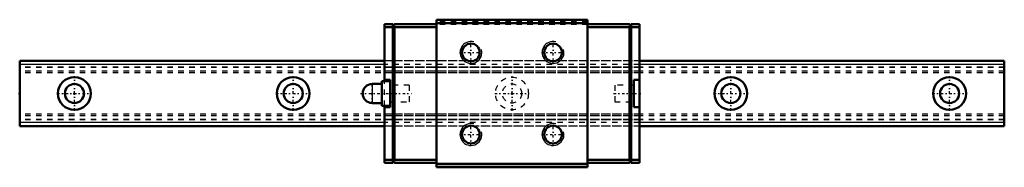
# Model space of a CAD drawing. Header units: millimetres. Extents: x -10 to 170, y -14 to 14.
import ezdxf

# ---------------------------------------------------------------- set-up
doc = ezdxf.new("R2010")
doc.units = ezdxf.units.MM
doc.linetypes.add('Center', pattern=[1.5, 0.45, -0.5, 0.05, -0.5])
doc.linetypes.add('Dashed', pattern=[2, 1, -1])
for name, color, linetype, lineweight in [('2d ConnectionPoints', 7, 'Continuous', 50), ('AM_0', 7, 'Continuous', 50), ('AM_4', 3, 'Continuous', 25), ('AM_5', 3, 'Continuous', 25), ('AM_7', 7, 'Center', 25), ('AM_9', 6, 'Dashed', 25)]:
    doc.layers.add(name, color=color, linetype=linetype, lineweight=lineweight)

# ---------------------------------------------------------------- blocks, each defined once
blk = doc.blocks.new('1_HSR_YR_PB107_grease_nipple_joint_0_in_8k8qahfsvmj4n1bddf0nt3a1r________4')
at = {"layer": 'AM_0'}
for p, q in [((56.2, 2.25), (56.2, -2.25)), ((57.7, 2.25), (56.2, 2.25)), ((56.2, 1.75), (54.45, 1.75)), ((54.45, -1.75), (56.2, -1.75)), ((56.2, -2.25), (57.7, -2.25))]:
    blk.add_line(p, q, dxfattribs=at)
blk.add_arc((54.45, 0), 1.75, 90, 270, dxfattribs=at)
at = {"layer": 'AM_4'}
blk.add_line((54.45, 1.75), (54.45, -1.75), dxfattribs=at)
at = {"layer": 'AM_7'}
for p, q in [((54.45, -1.8375), (54.45, 1.8375)), ((52.275, 0), (61.625, 0))]:
    blk.add_line(p, q, dxfattribs=at)
at = {"layer": 'AM_9'}
for p, q in [((61.2, 1.5), (57.7, 1.5)), ((61.2, 1.5), (61.2, -1.5)), ((57.7, -1.5), (61.2, -1.5))]:
    blk.add_line(p, q, dxfattribs=at)
blk = doc.blocks.new('2_HRG12RMUUPB107_1Slider_0_in_8k8qahfsvmj4n1bddf0nt3a1r________4')
at = {"layer": 'AM_0'}
for p, q in [((58.2, 12.65), (56.7, 12.65)), ((56.7, 12.65), (56.7, 2.25)), ((58.5, 12.65), (58.2, 12.35)), ((58.2, 12.65), (58.2, -12.65)), ((66.2, 12.65), (58.5, 12.65)), ((66.2, 13.5), (66.2, -13.5)), ((93.8, 13.5), (66.2, 13.5)), ((93.8, 12.85), (66.2, 12.85)), ((93.8, 13.5), (93.8, -13.5)), ((93.8, 12.65), (101.5, 12.65)), ((101.8, 12.35), (101.5, 12.65)), ((101.8, 12.65), (101.8, -12.65)), ((101.8, 12.65), (103.3, 12.65)), ((103.3, 12.65), (103.3, -12.65)), ((58.2, 12.15), (56.7, 12.15)), ((58.5, 12.15), (58.25, 12.4)), ((58.5, -12.15), (58.5, 12.15)), ((66.2, 12.15), (58.5, 12.15)), ((93.8, 12.15), (101.5, 12.15)), ((101.5, 12.15), (101.75, 12.4)), ((101.5, -12.15), (101.5, 12.15)), ((101.8, 12.15), (103.3, 12.15)), ((57.7, 2.5), (56.7, 2.5)), ((57.7, 2.5), (57.7, -2.5)), ((102.3, -2.5), (102.3, 2.5)), ((103.3, 2.5), (102.3, 2.5)), ((56.7, -2.25), (56.7, -12.65)), ((56.7, -2.5), (57.7, -2.5)), ((102.3, -2.5), (103.3, -2.5)), ((58.2, -12.15), (56.7, -12.15)), ((58.2, -12.35), (58.5, -12.65)), ((58.25, -12.4), (58.5, -12.15)), ((66.2, -12.15), (58.5, -12.15)), ((93.8, -12.15), (101.5, -12.15)), ((101.75, -12.4), (101.5, -12.15)), ((101.5, -12.65), (101.8, -12.35)), ((101.8, -12.15), (103.3, -12.15)), ((58.2, -12.65), (56.7, -12.65)), ((66.2, -12.65), (58.5, -12.65)), ((93.8, -12.85), (66.2, -12.85)), ((93.8, -13.5), (66.2, -13.5)), ((93.8, -12.65), (101.5, -12.65)), ((101.8, -12.65), (103.3, -12.65))]:
    blk.add_line(p, q, dxfattribs=at)
for centre in [(72.5, 7.5), (87.5, 7.5), (72.5, -7.5), (87.5, -7.5)]:
    blk.add_circle(centre, 1.62, dxfattribs=at)
at = {"layer": 'AM_4'}
for p, q in [((93.8, 13.35), (66.2, 13.35)), ((93.8, -13.35), (66.2, -13.35))]:
    blk.add_line(p, q, dxfattribs=at)
at = {"layer": 'AM_5'}
for centre in [(72.5, 7.5), (87.5, 7.5), (72.5, -7.5), (87.5, -7.5)]:
    blk.add_arc(centre, 2, 75, 15, dxfattribs=at)
at = {"layer": 'AM_7'}
for p, q in [((72.5, 5.4), (72.5, 9.6)), ((87.5, 5.4), (87.5, 9.6)), ((70.4, 7.5), (74.6, 7.5)), ((85.4, 7.5), (89.6, 7.5)), ((98.58, 0), (103.53, 0)), ((72.5, -9.6), (72.5, -5.4)), ((87.5, -9.6), (87.5, -5.4)), ((70.4, -7.5), (74.6, -7.5)), ((85.4, -7.5), (89.6, -7.5))]:
    blk.add_line(p, q, dxfattribs=at)
at = {"layer": 'AM_9'}
for p, q in [((93.8, 13.25), (66.2, 13.25)), ((93.8, 13.1), (66.2, 13.1)), ((93.8, 12.6), (66.2, 12.6)), ((58.5, 12.15), (58.2, 12.15)), ((101.5, 12.15), (101.8, 12.15)), ((103.3, 6), (56.7, 6)), ((103.3, 5.96), (56.7, 5.96)), ((103.3, 5.3), (56.7, 5.3)), ((103.3, 4.83), (56.7, 4.83)), ((103.3, 4.75), (56.7, 4.75)), ((103.3, 4.08), (56.7, 4.08)), ((103.3, 3.75), (56.7, 3.75)), ((56.7, -2.25), (56.7, 2.25)), ((61.2, 1.5), (57.7, 1.5)), ((61.2, 1.5), (61.2, -1.5)), ((98.8, 1.5), (98.8, -1.5)), ((102.3, 1.5), (98.8, 1.5)), ((57.7, -1.5), (61.2, -1.5)), ((98.8, -1.5), (102.3, -1.5)), ((103.3, -3.75), (56.7, -3.75)), ((103.3, -4.08), (56.7, -4.08)), ((103.3, -4.75), (56.7, -4.75)), ((103.3, -4.83), (56.7, -4.83)), ((103.3, -5.3), (56.7, -5.3)), ((103.3, -5.96), (56.7, -5.96)), ((103.3, -6), (56.7, -6)), ((58.5, -12.15), (58.2, -12.15)), ((101.5, -12.15), (101.8, -12.15)), ((93.8, -13), (66.2, -13))]:
    blk.add_line(p, q, dxfattribs=at)
blk = doc.blocks.new('3_HRG12RM118010_Rail_0_in_8k8qahfsvmj4n1bddf0nt3a1r________4')
at = {"layer": 'AM_0'}
for p, q in [((56.7, 6), (-10, 6)), ((-10, 6), (-10, -6)), ((170, 6), (103.3, 6)), ((170, 6), (170, -6)), ((56.7, -6), (-10, -6)), ((170, -6), (103.3, -6))]:
    blk.add_line(p, q, dxfattribs=at)
for centre, radius in [((0, 0), 3), ((40, 0), 3), ((120, 0), 3), ((160, 0), 3), ((0, 0), 1.75), ((40, 0), 1.75), ((120, 0), 1.75), ((160, 0), 1.75)]:
    blk.add_circle(centre, radius, dxfattribs=at)
at = {"layer": 'AM_4'}
for p, q in [((56.7, 5.3), (-10, 5.3)), ((170, 5.3), (103.3, 5.3)), ((56.7, -5.3), (-10, -5.3)), ((170, -5.3), (103.3, -5.3))]:
    blk.add_line(p, q, dxfattribs=at)
at = {"layer": 'AM_7'}
for p, q in [((0, -3.15), (0, 3.15)), ((40, -3.15), (40, 3.15)), ((80, -3.15), (80, 3.15)), ((120, -3.15), (120, 3.15)), ((160, -3.15), (160, 3.15)), ((-3.15, 0), (3.15, 0)), ((36.85, 0), (43.15, 0)), ((76.85, 0), (83.15, 0)), ((116.85, 0), (123.15, 0)), ((156.85, 0), (163.15, 0))]:
    blk.add_line(p, q, dxfattribs=at)
at = {"layer": 'AM_9'}
for p, q in [((170, 5.96), (-10, 5.96)), ((103.3, 6), (56.7, 6)), ((170, 4.83), (-10, 4.83)), ((170, 4.75), (-10, 4.75)), ((170, 4.08), (-10, 4.08)), ((170, 3.75), (-10, 3.75)), ((103.3, 5.3), (56.7, 5.3)), ((170, -3.75), (-10, -3.75)), ((170, -4.08), (-10, -4.08)), ((170, -4.75), (-10, -4.75)), ((170, -4.83), (-10, -4.83)), ((103.3, -5.3), (56.7, -5.3)), ((170, -5.96), (-10, -5.96)), ((103.3, -6), (56.7, -6))]:
    blk.add_line(p, q, dxfattribs=at)
for radius in [3, 1.75]:
    blk.add_circle((80, 0), radius, dxfattribs=at)

msp = doc.modelspace()

# ---------------------------------------------------------------- linework, layer by layer
at = {"layer": '2d ConnectionPoints'}
for p in [(58.6, 12.65), (101.4, 12.65), (-10, 0), (0, 0), (0, 0), (57.7, 0), (80, 0), (102.3, 0), (58.6, -12.65), (101.4, -12.65)]:
    msp.add_point(p, dxfattribs=at)

# ---------------------------------------------------------------- block references
for name in ['2_HRG12RMUUPB107_1Slider_0_in_8k8qahfsvmj4n1bddf0nt3a1r________4', '3_HRG12RM118010_Rail_0_in_8k8qahfsvmj4n1bddf0nt3a1r________4', '1_HSR_YR_PB107_grease_nipple_joint_0_in_8k8qahfsvmj4n1bddf0nt3a1r________4']:
    msp.add_blockref(name, (0, 0))

doc.saveas('drawing.dxf')
